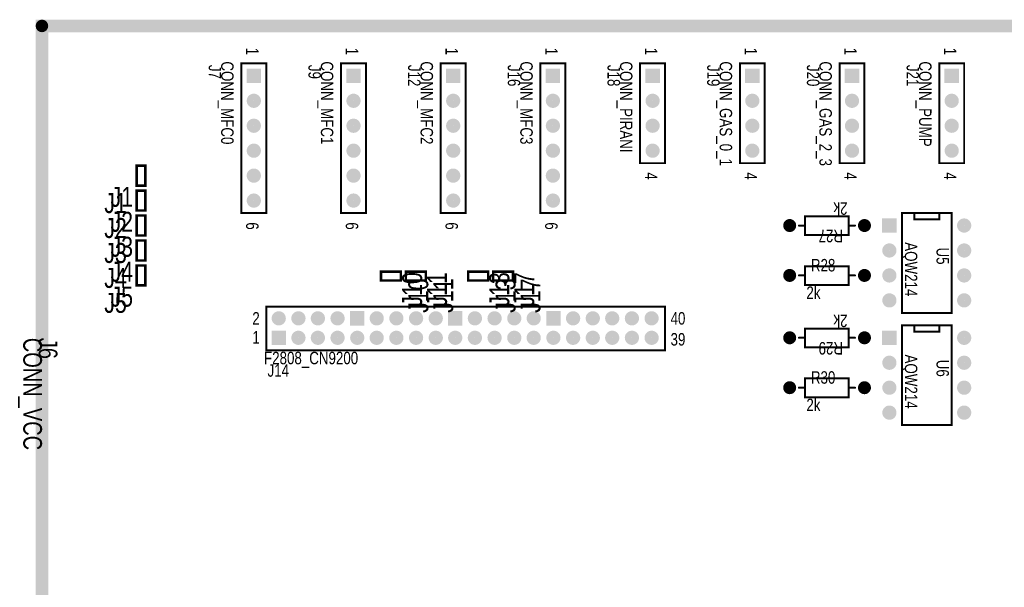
# Model space of a CAD drawing. Extents: x 0.11 to 7.45, y 0.15 to 4.7.
# Tile 3 of 6: x 0.11 to 4.06, y 2.42 to 4.7. Entities that reach past the tile are written whole.
import ezdxf

# ---------------------------------------------------------------- set-up
doc = ezdxf.new("R2010")
doc.units = 0

msp = doc.modelspace()

# ---------------------------------------------------------------- linework, layer by layer
at = {"const_width": 0.05}
msp.add_lwpolyline([(0.196, 0.171), (0.196, 4.671), (7.421, 4.671), (7.421, 0.171), (0.196, 0.171)], close=True, dxfattribs=at)
at = {"const_width": 0.025}
msp.add_lwpolyline([(0.1835, 4.671, 1), (0.2085, 4.671, 1)], format="xyb", close=True, dxfattribs=at)
at = {"layer": 'AST'}
for points, const_width in [([(1.096, 3.921), (1.096, 4.521), (0.996, 4.521), (0.996, 3.921), (1.096, 3.921)], 0.008), ([(1.496, 3.921), (1.496, 4.521), (1.396, 4.521), (1.396, 3.921), (1.496, 3.921)], 0.008), ([(1.896, 3.921), (1.896, 4.521), (1.796, 4.521), (1.796, 3.921), (1.896, 3.921)], 0.008), ([(2.296, 3.921), (2.296, 4.521), (2.196, 4.521), (2.196, 3.921), (2.296, 3.921)], 0.008), ([(2.696, 4.121), (2.696, 4.521), (2.596, 4.521), (2.596, 4.121), (2.696, 4.121)], 0.008), ([(3.096, 4.121), (3.096, 4.521), (2.996, 4.521), (2.996, 4.121), (3.096, 4.121)], 0.008), ([(3.496, 4.121), (3.496, 4.521), (3.396, 4.521), (3.396, 4.121), (3.496, 4.121)], 0.008), ([(3.896, 4.121), (3.896, 4.521), (3.796, 4.521), (3.796, 4.121), (3.896, 4.121)], 0.008), ([(0.576, 4.111), (0.611, 4.111), (0.611, 4.031), (0.576, 4.031), (0.576, 4.111)], 0.01), ([(0.576, 4.011), (0.611, 4.011), (0.611, 3.931), (0.576, 3.931), (0.576, 4.011)], 0.01), ([(0.576, 3.911), (0.611, 3.911), (0.611, 3.831), (0.576, 3.831), (0.576, 3.911)], 0.01), ([(3.433, 3.908), (3.433, 3.833), (3.433, 3.833), (3.258, 3.833), (3.258, 3.908), (3.433, 3.908)], 0.008), ([(3.846, 3.921), (3.646, 3.921), (3.646, 3.521), (3.846, 3.521), (3.846, 3.921)], 0.008), ([(0.576, 3.811), (0.611, 3.811), (0.611, 3.731), (0.576, 3.731), (0.576, 3.811)], 0.01), ([(0.576, 3.711), (0.611, 3.711), (0.611, 3.631), (0.576, 3.631), (0.576, 3.711)], 0.01), ([(1.556, 3.651), (1.556, 3.686), (1.636, 3.686), (1.636, 3.651), (1.556, 3.651)], 0.01), ([(1.656, 3.651), (1.656, 3.686), (1.736, 3.686), (1.736, 3.651), (1.656, 3.651)], 0.01), ([(1.906, 3.651), (1.906, 3.686), (1.986, 3.686), (1.986, 3.651), (1.906, 3.651)], 0.01), ([(2.006, 3.651), (2.006, 3.686), (2.086, 3.686), (2.086, 3.651), (2.006, 3.651)], 0.01), ([(3.258, 3.633), (3.258, 3.708), (3.258, 3.708), (3.433, 3.708), (3.433, 3.633), (3.258, 3.633)], 0.008), ([(1.096, 3.546), (1.096, 3.371), (2.696, 3.371), (2.696, 3.546), (1.096, 3.546)], 0.008), ([(3.433, 3.458), (3.433, 3.383), (3.433, 3.383), (3.258, 3.383), (3.258, 3.458), (3.433, 3.458)], 0.008), ([(3.846, 3.471), (3.646, 3.471), (3.646, 3.071), (3.846, 3.071), (3.846, 3.471)], 0.008), ([(3.258, 3.183), (3.258, 3.258), (3.258, 3.258), (3.433, 3.258), (3.433, 3.183), (3.258, 3.183)], 0.008)]:
    msp.add_lwpolyline(points, close=True, dxfattribs=dict(at, const_width=const_width))
for points, const_width in [([(0.994, 4.521, 1), (0.998, 4.521, 1)], 0.004), ([(1.094, 4.521, 1), (1.098, 4.521, 1)], 0.004), ([(1.394, 4.521, 1), (1.398, 4.521, 1)], 0.004), ([(1.494, 4.521, 1), (1.498, 4.521, 1)], 0.004), ([(1.794, 4.521, 1), (1.798, 4.521, 1)], 0.004), ([(1.894, 4.521, 1), (1.898, 4.521, 1)], 0.004), ([(2.194, 4.521, 1), (2.198, 4.521, 1)], 0.004), ([(2.294, 4.521, 1), (2.298, 4.521, 1)], 0.004), ([(2.594, 4.521, 1), (2.598, 4.521, 1)], 0.004), ([(2.694, 4.521, 1), (2.698, 4.521, 1)], 0.004), ([(2.994, 4.521, 1), (2.998, 4.521, 1)], 0.004), ([(3.094, 4.521, 1), (3.098, 4.521, 1)], 0.004), ([(3.394, 4.521, 1), (3.398, 4.521, 1)], 0.004), ([(3.494, 4.521, 1), (3.498, 4.521, 1)], 0.004), ([(3.794, 4.521, 1), (3.798, 4.521, 1)], 0.004), ([(3.894, 4.521, 1), (3.898, 4.521, 1)], 0.004), ([(1.032, 4.371, 1), (1.06, 4.371, 1)], 0.029), ([(1.432, 4.371, 1), (1.46, 4.371, 1)], 0.029), ([(1.832, 4.371, 1), (1.86, 4.371, 1)], 0.029), ([(2.232, 4.371, 1), (2.26, 4.371, 1)], 0.029), ([(2.632, 4.371, 1), (2.66, 4.371, 1)], 0.029), ([(3.032, 4.371, 1), (3.06, 4.371, 1)], 0.029), ([(3.432, 4.371, 1), (3.46, 4.371, 1)], 0.029), ([(3.832, 4.371, 1), (3.86, 4.371, 1)], 0.029), ([(1.032, 4.271, 1), (1.06, 4.271, 1)], 0.029), ([(1.432, 4.271, 1), (1.46, 4.271, 1)], 0.029), ([(1.832, 4.271, 1), (1.86, 4.271, 1)], 0.029), ([(2.232, 4.271, 1), (2.26, 4.271, 1)], 0.029), ([(2.632, 4.271, 1), (2.66, 4.271, 1)], 0.029), ([(3.032, 4.271, 1), (3.06, 4.271, 1)], 0.029), ([(3.432, 4.271, 1), (3.46, 4.271, 1)], 0.029), ([(3.832, 4.271, 1), (3.86, 4.271, 1)], 0.029), ([(1.032, 4.171, 1), (1.06, 4.171, 1)], 0.029), ([(1.432, 4.171, 1), (1.46, 4.171, 1)], 0.029), ([(1.832, 4.171, 1), (1.86, 4.171, 1)], 0.029), ([(2.232, 4.171, 1), (2.26, 4.171, 1)], 0.029), ([(2.632, 4.171, 1), (2.66, 4.171, 1)], 0.029), ([(3.032, 4.171, 1), (3.06, 4.171, 1)], 0.029), ([(3.432, 4.171, 1), (3.46, 4.171, 1)], 0.029), ([(3.832, 4.171, 1), (3.86, 4.171, 1)], 0.029), ([(0.5735, 4.111, 1), (0.5785, 4.111, 1)], 0.005), ([(0.5735, 4.111, 1), (0.5785, 4.111, 1)], 0.005), ([(0.6085, 4.111, 1), (0.6135, 4.111, 1)], 0.005), ([(2.594, 4.121, 1), (2.598, 4.121, 1)], 0.004), ([(2.694, 4.121, 1), (2.698, 4.121, 1)], 0.004), ([(2.694, 4.121, 1), (2.698, 4.121, 1)], 0.004), ([(2.994, 4.121, 1), (2.998, 4.121, 1)], 0.004), ([(3.094, 4.121, 1), (3.098, 4.121, 1)], 0.004), ([(3.094, 4.121, 1), (3.098, 4.121, 1)], 0.004), ([(3.394, 4.121, 1), (3.398, 4.121, 1)], 0.004), ([(3.494, 4.121, 1), (3.498, 4.121, 1)], 0.004), ([(3.494, 4.121, 1), (3.498, 4.121, 1)], 0.004), ([(3.794, 4.121, 1), (3.798, 4.121, 1)], 0.004), ([(3.894, 4.121, 1), (3.898, 4.121, 1)], 0.004), ([(3.894, 4.121, 1), (3.898, 4.121, 1)], 0.004), ([(1.032, 4.071, 1), (1.06, 4.071, 1)], 0.029), ([(1.432, 4.071, 1), (1.46, 4.071, 1)], 0.029), ([(1.832, 4.071, 1), (1.86, 4.071, 1)], 0.029), ([(2.232, 4.071, 1), (2.26, 4.071, 1)], 0.029), ([(0.5735, 4.031, 1), (0.5785, 4.031, 1)], 0.005), ([(0.6085, 4.031, 1), (0.6135, 4.031, 1)], 0.005), ([(0.5735, 4.011, 1), (0.5785, 4.011, 1)], 0.005), ([(0.5735, 4.011, 1), (0.5785, 4.011, 1)], 0.005), ([(0.6085, 4.011, 1), (0.6135, 4.011, 1)], 0.005), ([(1.032, 3.971, 1), (1.06, 3.971, 1)], 0.029), ([(1.432, 3.971, 1), (1.46, 3.971, 1)], 0.029), ([(1.832, 3.971, 1), (1.86, 3.971, 1)], 0.029), ([(2.232, 3.971, 1), (2.26, 3.971, 1)], 0.029), ([(0.5735, 3.931, 1), (0.5785, 3.931, 1)], 0.005), ([(0.5735, 3.911, 1), (0.5785, 3.911, 1)], 0.005), ([(0.5735, 3.911, 1), (0.5785, 3.911, 1)], 0.005), ([(0.6085, 3.931, 1), (0.6135, 3.931, 1)], 0.005), ([(0.6085, 3.911, 1), (0.6135, 3.911, 1)], 0.005), ([(0.994, 3.921, 1), (0.998, 3.921, 1)], 0.004), ([(1.094, 3.921, 1), (1.098, 3.921, 1)], 0.004), ([(1.094, 3.921, 1), (1.098, 3.921, 1)], 0.004), ([(1.394, 3.921, 1), (1.398, 3.921, 1)], 0.004), ([(1.494, 3.921, 1), (1.498, 3.921, 1)], 0.004), ([(1.494, 3.921, 1), (1.498, 3.921, 1)], 0.004), ([(1.794, 3.921, 1), (1.798, 3.921, 1)], 0.004), ([(1.894, 3.921, 1), (1.898, 3.921, 1)], 0.004), ([(1.894, 3.921, 1), (1.898, 3.921, 1)], 0.004), ([(2.194, 3.921, 1), (2.198, 3.921, 1)], 0.004), ([(2.294, 3.921, 1), (2.298, 3.921, 1)], 0.004), ([(2.294, 3.921, 1), (2.298, 3.921, 1)], 0.004), ([(3.256, 3.908, 1), (3.26, 3.908, 1)], 0.004), ([(3.431, 3.908, 1), (3.435, 3.908, 1)], 0.004), ([(3.431, 3.908, 1), (3.435, 3.908, 1)], 0.004), ([(3.644, 3.921, 1), (3.648, 3.921, 1)], 0.004), ([(3.694, 3.921, 1), (3.698, 3.921, 1)], 0.004), ([(3.794, 3.921, 1), (3.798, 3.921, 1)], 0.004), ([(3.844, 3.921, 1), (3.848, 3.921, 1)], 0.004), ([(3.844, 3.921, 1), (3.848, 3.921, 1)], 0.004), ([(3.183, 3.871, 1), (3.209, 3.871, 1)], 0.026), ([(3.231, 3.871, 1), (3.235, 3.871, 1)], 0.004), ([(3.256, 3.871, 1), (3.26, 3.871, 1)], 0.004), ([(3.431, 3.871, 1), (3.435, 3.871, 1)], 0.004), ([(3.456, 3.871, 1), (3.46, 3.871, 1)], 0.004), ([(3.483, 3.871, 1), (3.509, 3.871, 1)], 0.026), ([(3.694, 3.896, 1), (3.698, 3.896, 1)], 0.004), ([(3.794, 3.896, 1), (3.798, 3.896, 1)], 0.004), ([(3.882, 3.871, 1), (3.91, 3.871, 1)], 0.029), ([(0.5735, 3.831, 1), (0.5785, 3.831, 1)], 0.005), ([(0.6085, 3.831, 1), (0.6135, 3.831, 1)], 0.005), ([(3.256, 3.833, 1), (3.26, 3.833, 1)], 0.004), ([(3.431, 3.833, 1), (3.435, 3.833, 1)], 0.004), ([(3.431, 3.833, 1), (3.435, 3.833, 1)], 0.004), ([(0.5735, 3.811, 1), (0.5785, 3.811, 1)], 0.005), ([(0.5735, 3.811, 1), (0.5785, 3.811, 1)], 0.005), ([(0.6085, 3.811, 1), (0.6135, 3.811, 1)], 0.005), ([(3.582, 3.771, 1), (3.61, 3.771, 1)], 0.029), ([(3.882, 3.771, 1), (3.91, 3.771, 1)], 0.029), ([(0.5735, 3.731, 1), (0.5785, 3.731, 1)], 0.005), ([(0.5735, 3.711, 1), (0.5785, 3.711, 1)], 0.005), ([(0.5735, 3.711, 1), (0.5785, 3.711, 1)], 0.005), ([(0.6085, 3.731, 1), (0.6135, 3.731, 1)], 0.005), ([(0.6085, 3.711, 1), (0.6135, 3.711, 1)], 0.005), ([(1.5535, 3.686, 1), (1.5585, 3.686, 1)], 0.005), ([(1.6335, 3.686, 1), (1.6385, 3.686, 1)], 0.005), ([(1.6535, 3.686, 1), (1.6585, 3.686, 1)], 0.005), ([(1.7335, 3.686, 1), (1.7385, 3.686, 1)], 0.005), ([(1.9035, 3.686, 1), (1.9085, 3.686, 1)], 0.005), ([(1.9835, 3.686, 1), (1.9885, 3.686, 1)], 0.005), ([(2.0035, 3.686, 1), (2.0085, 3.686, 1)], 0.005), ([(2.0835, 3.686, 1), (2.0885, 3.686, 1)], 0.005), ([(3.183, 3.671, 1), (3.209, 3.671, 1)], 0.026), ([(3.231, 3.671, 1), (3.235, 3.671, 1)], 0.004), ([(3.256, 3.708, 1), (3.26, 3.708, 1)], 0.004), ([(3.256, 3.708, 1), (3.26, 3.708, 1)], 0.004), ([(3.256, 3.671, 1), (3.26, 3.671, 1)], 0.004), ([(3.431, 3.708, 1), (3.435, 3.708, 1)], 0.004), ([(3.431, 3.671, 1), (3.435, 3.671, 1)], 0.004), ([(3.456, 3.671, 1), (3.46, 3.671, 1)], 0.004), ([(3.483, 3.671, 1), (3.509, 3.671, 1)], 0.026), ([(3.582, 3.671, 1), (3.61, 3.671, 1)], 0.029), ([(3.882, 3.671, 1), (3.91, 3.671, 1)], 0.029), ([(0.5735, 3.631, 1), (0.5785, 3.631, 1)], 0.005), ([(0.6085, 3.631, 1), (0.6135, 3.631, 1)], 0.005), ([(1.5535, 3.651, 1), (1.5585, 3.651, 1)], 0.005), ([(1.5535, 3.651, 1), (1.5585, 3.651, 1)], 0.005), ([(1.6335, 3.651, 1), (1.6385, 3.651, 1)], 0.005), ([(1.6535, 3.651, 1), (1.6585, 3.651, 1)], 0.005), ([(1.6535, 3.651, 1), (1.6585, 3.651, 1)], 0.005), ([(1.7335, 3.651, 1), (1.7385, 3.651, 1)], 0.005), ([(1.9035, 3.651, 1), (1.9085, 3.651, 1)], 0.005), ([(1.9035, 3.651, 1), (1.9085, 3.651, 1)], 0.005), ([(1.9835, 3.651, 1), (1.9885, 3.651, 1)], 0.005), ([(2.0035, 3.651, 1), (2.0085, 3.651, 1)], 0.005), ([(2.0035, 3.651, 1), (2.0085, 3.651, 1)], 0.005), ([(2.0835, 3.651, 1), (2.0885, 3.651, 1)], 0.005), ([(3.256, 3.633, 1), (3.26, 3.633, 1)], 0.004), ([(3.256, 3.633, 1), (3.26, 3.633, 1)], 0.004), ([(3.431, 3.633, 1), (3.435, 3.633, 1)], 0.004), ([(3.582, 3.571, 1), (3.61, 3.571, 1)], 0.029), ([(3.882, 3.571, 1), (3.91, 3.571, 1)], 0.029), ([(1.094, 3.546, 1), (1.098, 3.546, 1)], 0.004), ([(1.094, 3.546, 1), (1.098, 3.546, 1)], 0.004), ([(1.132, 3.499, 1), (1.16, 3.499, 1)], 0.029), ([(1.211, 3.499, 1), (1.239, 3.499, 1)], 0.029), ([(1.289, 3.499, 1), (1.317, 3.499, 1)], 0.029), ([(1.368, 3.499, 1), (1.396, 3.499, 1)], 0.029), ([(1.525, 3.499, 1), (1.553, 3.499, 1)], 0.029), ([(1.604, 3.499, 1), (1.632, 3.499, 1)], 0.029), ([(1.683, 3.499, 1), (1.711, 3.499, 1)], 0.029), ([(1.762, 3.499, 1), (1.79, 3.499, 1)], 0.029), ([(1.919, 3.499, 1), (1.947, 3.499, 1)], 0.029), ([(1.998, 3.499, 1), (2.026, 3.499, 1)], 0.029), ([(2.077, 3.499, 1), (2.105, 3.499, 1)], 0.029), ([(2.155, 3.499, 1), (2.183, 3.499, 1)], 0.029), ([(2.313, 3.499, 1), (2.341, 3.499, 1)], 0.029), ([(2.392, 3.499, 1), (2.42, 3.499, 1)], 0.029), ([(2.47, 3.499, 1), (2.498, 3.499, 1)], 0.029), ([(2.549, 3.499, 1), (2.577, 3.499, 1)], 0.029), ([(2.628, 3.499, 1), (2.656, 3.499, 1)], 0.029), ([(2.694, 3.546, 1), (2.698, 3.546, 1)], 0.004), ([(3.644, 3.521, 1), (3.648, 3.521, 1)], 0.004), ([(3.844, 3.521, 1), (3.848, 3.521, 1)], 0.004), ([(1.211, 3.421, 1), (1.239, 3.421, 1)], 0.029), ([(1.289, 3.421, 1), (1.317, 3.421, 1)], 0.029), ([(1.368, 3.421, 1), (1.396, 3.421, 1)], 0.029), ([(1.447, 3.421, 1), (1.475, 3.421, 1)], 0.029), ([(1.525, 3.421, 1), (1.553, 3.421, 1)], 0.029), ([(1.604, 3.421, 1), (1.632, 3.421, 1)], 0.029), ([(1.683, 3.421, 1), (1.711, 3.421, 1)], 0.029), ([(1.762, 3.421, 1), (1.79, 3.421, 1)], 0.029), ([(1.84, 3.421, 1), (1.868, 3.421, 1)], 0.029), ([(1.919, 3.421, 1), (1.947, 3.421, 1)], 0.029), ([(1.998, 3.421, 1), (2.026, 3.421, 1)], 0.029), ([(2.077, 3.421, 1), (2.105, 3.421, 1)], 0.029), ([(2.155, 3.421, 1), (2.183, 3.421, 1)], 0.029), ([(2.234, 3.421, 1), (2.262, 3.421, 1)], 0.029), ([(2.313, 3.421, 1), (2.341, 3.421, 1)], 0.029), ([(2.392, 3.421, 1), (2.42, 3.421, 1)], 0.029), ([(2.47, 3.421, 1), (2.498, 3.421, 1)], 0.029), ([(2.549, 3.421, 1), (2.577, 3.421, 1)], 0.029), ([(2.628, 3.421, 1), (2.656, 3.421, 1)], 0.029), ([(3.183, 3.421, 1), (3.209, 3.421, 1)], 0.026), ([(3.256, 3.458, 1), (3.26, 3.458, 1)], 0.004), ([(3.431, 3.458, 1), (3.435, 3.458, 1)], 0.004), ([(3.431, 3.458, 1), (3.435, 3.458, 1)], 0.004), ([(3.483, 3.421, 1), (3.509, 3.421, 1)], 0.026), ([(3.644, 3.471, 1), (3.648, 3.471, 1)], 0.004), ([(3.694, 3.471, 1), (3.698, 3.471, 1)], 0.004), ([(3.694, 3.446, 1), (3.698, 3.446, 1)], 0.004), ([(3.794, 3.471, 1), (3.798, 3.471, 1)], 0.004), ([(3.794, 3.446, 1), (3.798, 3.446, 1)], 0.004), ([(3.844, 3.471, 1), (3.848, 3.471, 1)], 0.004), ([(3.844, 3.471, 1), (3.848, 3.471, 1)], 0.004), ([(3.882, 3.421, 1), (3.91, 3.421, 1)], 0.029), ([(3.231, 3.421, 1), (3.235, 3.421, 1)], 0.004), ([(3.256, 3.421, 1), (3.26, 3.421, 1)], 0.004), ([(3.431, 3.421, 1), (3.435, 3.421, 1)], 0.004), ([(3.456, 3.421, 1), (3.46, 3.421, 1)], 0.004), ([(1.094, 3.371, 1), (1.098, 3.371, 1)], 0.004), ([(2.694, 3.371, 1), (2.698, 3.371, 1)], 0.004), ([(3.256, 3.383, 1), (3.26, 3.383, 1)], 0.004), ([(3.431, 3.383, 1), (3.435, 3.383, 1)], 0.004), ([(3.431, 3.383, 1), (3.435, 3.383, 1)], 0.004), ([(3.582, 3.321, 1), (3.61, 3.321, 1)], 0.029), ([(3.882, 3.321, 1), (3.91, 3.321, 1)], 0.029), ([(3.183, 3.221, 1), (3.209, 3.221, 1)], 0.026), ([(3.256, 3.258, 1), (3.26, 3.258, 1)], 0.004), ([(3.256, 3.258, 1), (3.26, 3.258, 1)], 0.004), ([(3.431, 3.258, 1), (3.435, 3.258, 1)], 0.004), ([(3.483, 3.221, 1), (3.509, 3.221, 1)], 0.026), ([(3.582, 3.221, 1), (3.61, 3.221, 1)], 0.029), ([(3.882, 3.221, 1), (3.91, 3.221, 1)], 0.029), ([(3.231, 3.221, 1), (3.235, 3.221, 1)], 0.004), ([(3.256, 3.221, 1), (3.26, 3.221, 1)], 0.004), ([(3.431, 3.221, 1), (3.435, 3.221, 1)], 0.004), ([(3.456, 3.221, 1), (3.46, 3.221, 1)], 0.004), ([(3.256, 3.183, 1), (3.26, 3.183, 1)], 0.004), ([(3.256, 3.183, 1), (3.26, 3.183, 1)], 0.004), ([(3.431, 3.183, 1), (3.435, 3.183, 1)], 0.004), ([(3.582, 3.121, 1), (3.61, 3.121, 1)], 0.029), ([(3.882, 3.121, 1), (3.91, 3.121, 1)], 0.029), ([(3.644, 3.071, 1), (3.648, 3.071, 1)], 0.004), ([(3.844, 3.071, 1), (3.848, 3.071, 1)], 0.004)]:
    msp.add_lwpolyline(points, format="xyb", close=True, dxfattribs=dict(at, const_width=const_width))
at = {"layer": 'AST', "const_width": 0.008}
for points in [[(3.696, 3.921), (3.696, 3.896), (3.796, 3.896), (3.796, 3.921)], [(3.258, 3.871), (3.233, 3.871)], [(3.433, 3.871), (3.458, 3.871)], [(3.258, 3.671), (3.233, 3.671)], [(3.433, 3.671), (3.458, 3.671)], [(3.696, 3.471), (3.696, 3.446), (3.796, 3.446), (3.796, 3.471)], [(3.258, 3.421), (3.233, 3.421)], [(3.433, 3.421), (3.458, 3.421)], [(3.258, 3.221), (3.233, 3.221)], [(3.433, 3.221), (3.458, 3.221)]]:
    msp.add_lwpolyline(points, dxfattribs=at)
at = {"layer": 'AST'}
for points in [[(1.017, 4.442), (1.075, 4.442), (1.017, 4.5), (1.075, 4.5)], [(1.417, 4.442), (1.475, 4.442), (1.417, 4.5), (1.475, 4.5)], [(1.817, 4.442), (1.875, 4.442), (1.817, 4.5), (1.875, 4.5)], [(2.217, 4.442), (2.275, 4.442), (2.217, 4.5), (2.275, 4.5)], [(2.617, 4.442), (2.675, 4.442), (2.617, 4.5), (2.675, 4.5)], [(3.017, 4.442), (3.075, 4.442), (3.017, 4.5), (3.075, 4.5)], [(3.417, 4.442), (3.475, 4.442), (3.417, 4.5), (3.475, 4.5)], [(3.817, 4.442), (3.875, 4.442), (3.817, 4.5), (3.875, 4.5)], [(3.567, 3.842), (3.625, 3.842), (3.567, 3.9), (3.625, 3.9)], [(1.432, 3.47), (1.49, 3.47), (1.432, 3.528), (1.49, 3.528)], [(1.825, 3.47), (1.883, 3.47), (1.825, 3.528), (1.883, 3.528)], [(2.219, 3.47), (2.277, 3.47), (2.219, 3.528), (2.277, 3.528)], [(1.117, 3.392), (1.175, 3.392), (1.117, 3.45), (1.175, 3.45)], [(3.567, 3.392), (3.625, 3.392), (3.567, 3.45), (3.625, 3.45)]]:
    msp.add_solid(points, dxfattribs=at)

# ---------------------------------------------------------------- texts
at = {"layer": 'AST', "width": 0.8}
for s, height, rotation, p in [('1', 0.05, 270, (1.015, 4.584)), ('1', 0.05, 270, (1.415, 4.584)), ('1', 0.05, 270, (1.815, 4.584)), ('1', 0.05, 270, (2.215, 4.584)), ('1', 0.05, 270, (2.615, 4.584)), ('1', 0.05, 270, (3.015, 4.584)), ('1', 0.05, 270, (3.415, 4.584)), ('1', 0.05, 270, (3.815, 4.584)), ('J7', 0.05, 270, (0.865, 4.515)), ('CONN_MFC0', 0.05, 270, (0.915, 4.529)), ('J9', 0.05, 270, (1.265, 4.515)), ('CONN_MFC1', 0.05, 270, (1.315, 4.529)), ('J12', 0.05, 270, (1.665, 4.515)), ('CONN_MFC2', 0.05, 270, (1.715, 4.529)), ('J16', 0.05, 270, (2.065, 4.515)), ('CONN_MFC3', 0.05, 270, (2.115, 4.529)), ('J18', 0.05, 270, (2.465, 4.515)), ('CONN_PIRANI', 0.05, 270, (2.515, 4.529)), ('J19', 0.05, 270, (2.865, 4.515)), ('CONN_GAS_0_1', 0.05, 270, (2.915, 4.529)), ('J20', 0.05, 270, (3.265, 4.515)), ('CONN_GAS_2_3', 0.05, 270, (3.315, 4.529)), ('J21', 0.05, 270, (3.665, 4.515)), ('CONN_PUMP', 0.05, 270, (3.715, 4.529)), ('4', 0.05, 270, (2.615, 4.084)), ('4', 0.05, 270, (3.015, 4.084)), ('4', 0.05, 270, (3.415, 4.084)), ('4', 0.05, 270, (3.815, 4.084)), ('2k', 0.05, 180, (3.428, 3.964)), ('6', 0.05, 270, (1.015, 3.884)), ('6', 0.05, 270, (1.415, 3.884)), ('6', 0.05, 270, (1.815, 3.884)), ('6', 0.05, 270, (2.215, 3.884)), ('R27', 0.05, 180, (3.41, 3.854)), ('AQW214', 0.05, 270, (3.658, 3.804)), ('U5', 0.05, 270, (3.785, 3.783)), ('J10', 0.08, 90, (1.721, 3.546)), ('J11', 0.08, 90, (1.821, 3.546)), ('J13', 0.08, 90, (2.071, 3.546)), ('J17', 0.08, 90, (2.171, 3.546)), ('J10', 0.08, 90, (1.746, 3.521)), ('J11', 0.08, 90, (1.846, 3.521)), ('J13', 0.08, 90, (2.096, 3.521)), ('J17', 0.08, 90, (2.196, 3.521)), ('2k', 0.05, 180, (3.428, 3.514)), ('CONN_VCC', 0.075, 270, (0.121, 3.421)), ('J6', 0.075, 270, (0.183, 3.421)), ('R29', 0.05, 180, (3.41, 3.404)), ('AQW214', 0.05, 270, (3.658, 3.354)), ('U6', 0.05, 270, (3.785, 3.333))]:
    msp.add_text(s, height=height, rotation=rotation, dxfattribs=at).set_placement(p)
for s, height, p in [('J1', 0.08, (0.446, 3.921)), ('J1', 0.08, (0.471, 3.946)), ('J2', 0.08, (0.471, 3.846)), ('J2', 0.08, (0.446, 3.821)), ('J3', 0.08, (0.446, 3.721)), ('J3', 0.08, (0.471, 3.746)), ('J4', 0.08, (0.471, 3.646)), ('R28', 0.05, (3.281, 3.687)), ('J4', 0.08, (0.446, 3.621)), ('J5', 0.08, (0.446, 3.521)), ('J5', 0.08, (0.471, 3.546)), ('2k', 0.05, (3.263, 3.577)), ('2', 0.05, (1.04, 3.474)), ('40', 0.05, (2.718, 3.474)), ('1', 0.05, (1.04, 3.398)), ('39', 0.05, (2.718, 3.39)), ('F2808_CN9200', 0.05, (1.087, 3.315)), ('J14', 0.05, (1.101, 3.265)), ('R30', 0.05, (3.281, 3.237)), ('2k', 0.05, (3.263, 3.127))]:
    msp.add_text(s, height=height, dxfattribs=at).set_placement(p)

doc.saveas('drawing.dxf')
